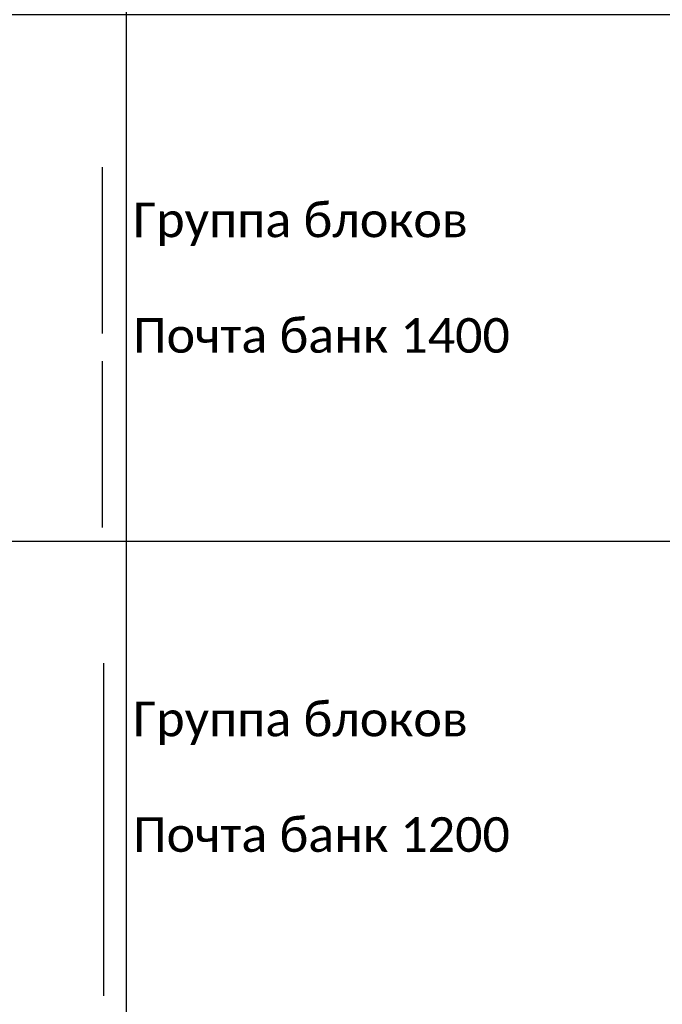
# Model space of a CAD drawing. Header units: millimetres. Extents: x -692150 to 2662533, y -92609 to 65084.
# Tile 40 of 256: x -70771 to -66138, y -44065 to -36963. Entities that reach past the tile are written whole.
import ezdxf
from ezdxf import colors
from ezdxf.entities.mleader import LeaderData, LeaderLine
from ezdxf.math import Vec2, Vec3

# ---------------------------------------------------------------- set-up
doc = ezdxf.new("R2010")
doc.units = ezdxf.units.MM
doc.linetypes.add('HIDDENX2', pattern=[19.05, 12.7, -6.35])
doc.layers.get('Defpoints').update_dxf_attribs({"color": 30})
doc.styles.add('_ТЕКСТОВЫЙ', font='arial.ttf', dxfattribs={"width": 0.8})
doc.styles.add('HVAC_AEP', font='arial.ttf')

# ---------------------------------------------------------------- blocks, each defined once
blk = doc.blocks.new('*T215')
at = {"color": 0, "linetype": 'ByBlock', "lineweight": -2, "transparency": 16777216}
for p, q in [((0, 0), (8500, 0)), ((0, 0), (0, -27939.3)), ((8500, 0), (8500, -27939.3)), ((0, -469.7), (8500, -469.7)), ((4500, -469.7), (4500, -27939.3)), ((0, -4969.7), (8500, -4969.7)), ((0, -9469.7), (8500, -9469.7)), ((0, -13269.7), (8500, -13269.7)), ((0, -16669.7), (8500, -16669.7)), ((0, -20469.7), (8500, -20469.7)), ((0, -24269.7), (8500, -24269.7)), ((0, -26370.4), (8500, -26370.4)), ((0, -27939.3), (8500, -27939.3))]:
    blk.add_line(p, q, dxfattribs=at)
at = {"color": 0, "lineweight": 15, "transparency": 16777216, "style": 'HVAC_AEP'}
for s, insert, char_height, width, attachment_point in [('{\\H0.83333x;\\C256;Готовые блоки (Барьеры, АРМ, Почтальоны)}', (4250, -234.8), 300, 8497, 5), ('{\\fCalibri|b0|i0|c204|p34;\\C256;Группа блоков 1200\\P\\PПо невозможности разместить стандартный барьер для приёма посылок, применить откидную столешницу для МГН}', (4550, -2719.7), 250, 3900, 4), ('{\\fCalibri|b0|i0|c204|p34;\\C256;Группа блоков 1400\\P\\PПо невозможности разместить стандартный барьер для приёма посылок, применить откидную столешницу для МГН}', (4550, -7219.7), 250, 3900, 4), ('{\\fCalibri|b0|i0|c204|p34;\\C256;Группа блоков \\P\\PПочта банк 1400}', (4550, -11369.7), 250, 3900, 4), ('{\\fCalibri|b0|i0|c204|p34;\\C256;Группа блоков \\P\\PПочта банк 1200}', (4550, -14969.7), 250, 3900, 4), ('{\\C256;ГРУППА МЕБЕЛИ ЦСУ (ЦЕНТР СОЦИАЛЬНЫХ УСЛУГ)\\P\\PЕсли не помещается в кабинете можно установить в клиентском зале }', (4550, -18569.7), 250, 3900, 4), ('{\\C256;ГРУППА МЕБЕЛИ ЦСУ (ЦЕНТР СОЦИАЛЬНЫХ УСЛУГ)\\P\\P\\fCalibri|b0|i0|c204|p34;Если нет места на стол 1400 ставим выноску на стол МГН 1200}', (4550, -22369.7), 250, 3900, 4)]:
    blk.add_mtext(s, dxfattribs=dict(at, insert=insert, char_height=char_height, width=width, attachment_point=attachment_point))
blk = doc.blocks.new('*U1378')
at = {"layer": 'Defpoints', "color": 251}
blk.add_line((1200, -1500), (0, -1500), dxfattribs=at)
blk = doc.blocks.new('*U1383')
at = {"layer": 'Defpoints', "color": 251}
blk.add_line((1200, -1500), (0, -1500), dxfattribs=at)
blk = doc.blocks.new('*U1382')
at = {"layer": 'Defpoints', "color": 251}
blk.add_line((1200, -1500), (0, -1500), dxfattribs=at)
blk = doc.blocks.new('*U1381')
at = {"layer": 'Defpoints', "color": 251}
blk.add_line((1200, -1500), (0, -1500), dxfattribs=at)
blk = doc.blocks.new('_Dot')
at = {"color": 0, "linetype": 'ByBlock', "lineweight": -2}
blk.add_line((-0.5, 0), (-1, 0), dxfattribs=at)
at = {"color": 0, "linetype": 'ByBlock', "const_width": 0.5}
blk.add_lwpolyline([(-0.25, 0, 1), (0.25, 0, 1)], format="xyb", close=True, dxfattribs=at)

msp = doc.modelspace()

# ---------------------------------------------------------------- block references
msp.add_blockref('*T215', (-74504.5, -27455.1))
at = {"rotation": 90}
for name, p in [('*U1378', (-71676.4, -39225.4)), ('*U1383', (-71676.4, -40625.4)), ('*U1382', (-71668, -42804.4)), ('*U1381', (-71668, -44004.4))]:
    msp.add_blockref(name, p, dxfattribs=at)

# ---------------------------------------------------------------- leaders
at = {"color": 162, "linetype": 'HIDDENX2', "lineweight": 30, "ltscale": 15, "true_color": 0x002eb8}
ml = msp.add_multileader_mtext('Standard', dxfattribs=at)
ml.set_content('\\pxi-3,l4,t4;Модуль Тип 1.2', color=(0, 46, 184), style='_ТЕКСТОВЫЙ')
ml.set_leader_properties(lineweight=0)
ml.set_arrow_properties(name='DOT')
ml.build(insert=Vec2(0, 0))
ml.multileader.update_dxf_attribs({"text_left_attachment_type": 6, "text_right_attachment_type": 6, "dogleg_length": 0.36, "arrow_head_size": 50, "scale": 100})
ctx = ml.context
ctx.base_point, ctx.scale, ctx.char_height, ctx.arrow_head_size, ctx.landing_gap_size, ctx.plane_origin = Vec3(65992.3, -39013.3), 100, 250, 50, 100, Vec3(52166.7, -33862.6)
ctx.left_attachment, ctx.right_attachment, ctx.text_align_type, ctx.attachment_type = 6, 6, 1, 2
notes = []
notes.append((ctx, [(0, (0, 0, 0), (0, 0), (1, 0), 1, [])]))
ctx.mtext.insert, ctx.mtext.width, ctx.mtext.defined_height, ctx.mtext.alignment, ctx.mtext.flow_direction = Vec3(67085.1, -38689.8), 6846.369, 600.4, 2, 5
for ctx, leaders in notes:
    for number, flags, end, landing, length, lines in leaders:
        leader = LeaderData()
        leader.index, (leader.has_last_leader_line, leader.has_dogleg_vector, leader.attachment_direction) = number, flags
        leader.last_leader_point, leader.dogleg_vector, leader.dogleg_length = Vec3(end), Vec3(landing), length
        for number, points, colour, breaks in lines:
            line = LeaderLine()
            line.index, line.vertices, line.color, line.breaks = number, Vec3.list(points), colors.encode_raw_color(colour), breaks
            leader.lines.append(line)
        ctx.leaders.append(leader)

doc.saveas('drawing.dxf')
